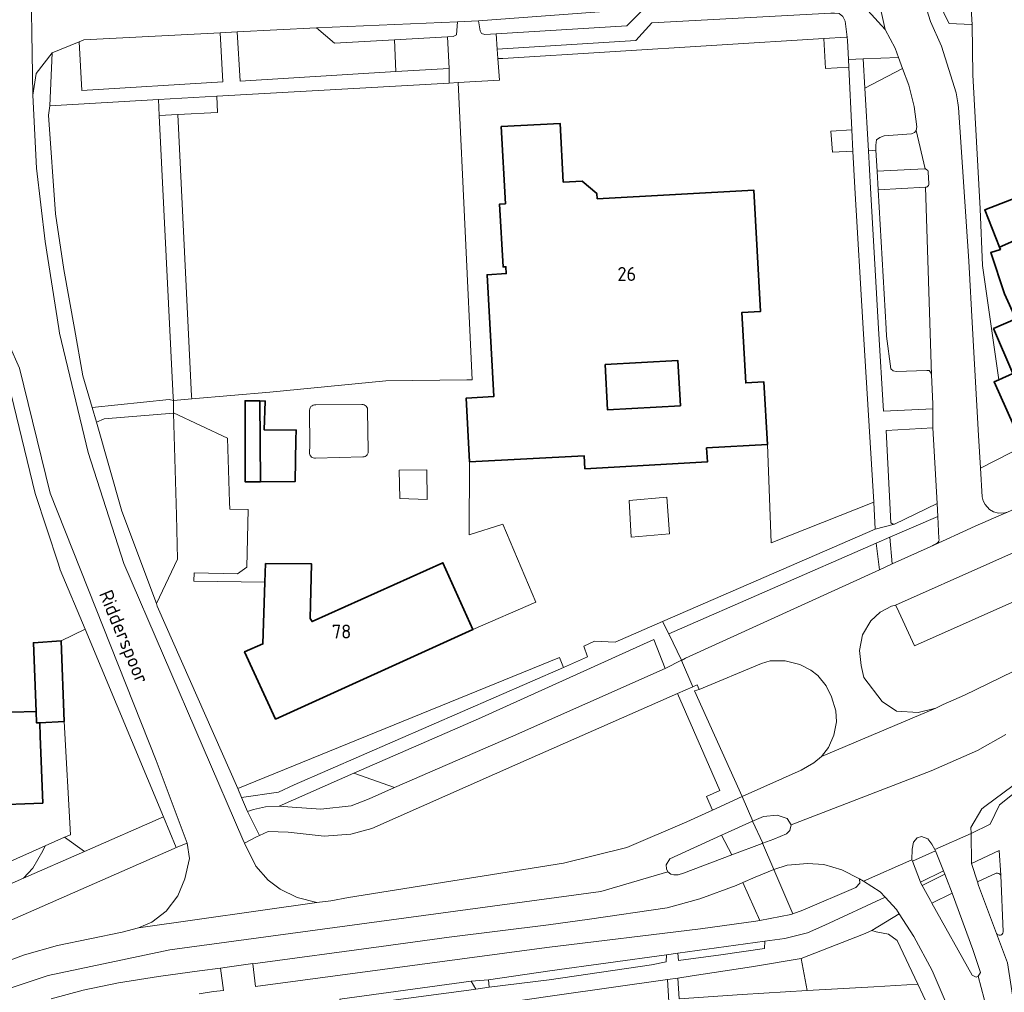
# Model space of a CAD drawing. Header units: metres. Extents: x 245598 to 248629, y 478632 to 481821.
# Tile 75 of 122: x 247397 to 247523, y 479915 to 480040. Entities that reach past the tile are written whole.
import ezdxf
from ezdxf.enums import TextEntityAlignment as Align

# ---------------------------------------------------------------- set-up
doc = ezdxf.new("R2010")
doc.units = ezdxf.units.M
for name, color, linetype, lineweight in [('B-XX-GR-GROENVOORZIENING-GV', 80, 'Continuous', 18), ('B-XX-IE-TERREINAFSCHEIDING_KUNSTMATIG_HEKWERK-G', 20, 'IE-TERREINAFSCHEIDING-KUNSTMATIG', 18), ('B-XX-OG-BEBOUWING-GV', 7, 'Continuous', 35), ('B-XX-OG-BEBOUWING-T18', 10, 'Continuous', 18), ('B-XX-OG-TERREIN_ERF-GV', 7, 'Continuous', 18), ('B-XX-OG-TERREIN_ONBEGROEID-GV', 7, 'Continuous', 18), ('B-XX-OG-TOPOGRAFIE-T18', 10, 'Continuous', 18), ('B-XX-VH-VERHARDING_GESLOTEN-GV', 252, 'Continuous', 18), ('B-XX-VH-VERHARDING_OPEN-GV', 252, 'Continuous', 18)]:
    doc.layers.add(name, color=color, linetype=linetype, lineweight=lineweight)
doc.styles.add('NLCS-ISO-M-T18', font='NLCS-ISO.ttf', dxfattribs={"height": 1.8})
doc.linetypes.add('IE-TERREINAFSCHEIDING-KUNSTMATIG', pattern='A,4,[82,NLCS.SHX,S=0.75,R=90,X=0,Y=0],4,-2', length=10)

msp = doc.modelspace()

# ---------------------------------------------------------------- linework, layer by layer
at = {"layer": 'B-XX-GR-GROENVOORZIENING-GV'}
for points in [[(247518.44, 480050.66), (247515.3, 480046.79), (247515.15, 480044.66), (247515.19, 480042.35), (247515.54, 480040.59), (247516.23, 480039.28), (247519.105, 480039.154), (247519.2, 480039.15), (247518.464, 480050.661)], [(247503.08, 480037.53), (247502.85, 480039.58), (247502.55, 480040.18), (247502.06, 480040.54), (247501.48, 480040.6), (247500.99, 480040.59), (247477.96, 480039.35), (247475.88, 480037.09), (247458.05, 480035.96), (247458.14, 480034.75), (247458.75, 480034.78), (247500.097, 480037.332), (247502.98, 480037.51)], [(247444.82, 480037.176), (247437.08, 480036.75), (247434.76, 480038.7), (247424.55, 480038.19), (247424.95, 480031.85), (247444.978, 480033.071)], [(247422.39, 480038.08), (247404.83, 480037.18), (247404.199, 480036.919), (247404.56, 480030.65), (247422.7, 480031.74)], [(247503.255, 480034.625), (247503.13, 480037.1), (247503.08, 480037.53), (247502.98, 480037.51), (247500.097, 480037.332), (247500.295, 480033.462), (247503.305, 480033.637)], [(247510.24, 480033.459), (247509.7, 480034.91), (247505.175, 480034.701), (247505.373, 480030.931)], [(247505.827, 480022.881), (247506.8, 480022.975), (247506.787, 480023.625), (247506.887, 480024.288), (247507.325, 480024.588), (247507.875, 480024.813), (247511.4, 480025.063), (247511.762, 480025.237), (247511.975, 480025.487), (247512.088, 480025.987), (247511.738, 480028.6), (247511.04, 480031.31), (247510.24, 480033.459), (247505.373, 480030.931)], [(247453.031, 480031.66), (247451.875, 480031.595), (247421.927, 480029.903), (247422.018, 480027.807), (247416.912, 480027.534), (247418.694, 479991.309), (247418.712, 479990.94), (247428.763, 479991.829), (247443.69, 479993.26), (247454.15, 479993.39), (247454.837, 479993.395)], [(247421.927, 480029.903), (247414.424, 480029.479), (247414.525, 480027.445), (247416.912, 480027.534), (247422.018, 480027.807)], [(247416.332, 479991.129), (247416.331, 479991.139), (247414.525, 480027.445), (247414.424, 480029.479), (247400.45, 480028.69), (247400.25, 480027.45), (247401.15, 480014.75), (247402.222, 480007.622), (247403.598, 480000), (247404.7, 479993.9), (247405.889, 479989.856), (247415.8, 479990.889), (247416.378, 479990.733)], [(247416.912, 480027.534), (247414.525, 480027.445), (247416.331, 479991.139), (247416.332, 479991.129), (247416.378, 479990.733), (247418.712, 479990.94), (247418.694, 479991.309)], [(247503.85, 480022.832), (247503.711, 480025.594), (247501.011, 480025.429), (247501.216, 480022.696)], [(247506.955, 480020.276), (247506.8, 480022.975), (247505.827, 480022.881), (247506.099, 480018.063), (247507.155, 480000), (247507.775, 479989.375), (247514.137, 479989.675), (247514.137, 479990.325), (247513.975, 479994.038), (247513.813, 479994.375), (247513.662, 479994.6), (247513.363, 479994.612), (247509.4, 479994.487), (247509.012, 479994.575), (247508.725, 479994.8), (247508.175, 479999.025), (247508.119, 480000), (247507.094, 480017.849)], [(247506.955, 480020.276), (247507.094, 480017.849), (247513.187, 480018.192), (247513.199, 480018.194), (247513.315, 480018.218), (247513.397, 480018.258), (247513.486, 480018.331), (247513.551, 480018.421), (247513.599, 480018.552), (247513.605, 480018.674), (247513.542, 480020.134), (247513.528, 480020.217), (247513.473, 480020.343), (247513.377, 480020.453), (247513.205, 480020.544), (247513.14, 480020.552), (247513.056, 480020.562)], [(247414.156, 479964.6), (247416.856, 479970.322), (247416.733, 479975.978), (247416.379, 479989.111), (247407.422, 479988.378), (247406.426, 479987.954), (247409.689, 479976.478)], [(247454.912, 479961.242), (247429.507, 479949.733), (247425.512, 479958.39), (247427.876, 479959.416), (247428.136, 479967.35), (247418.993, 479967.489), (247419.012, 479968.539), (247424.607, 479968.436), (247425.815, 479969.277), (247425.957, 479976.698), (247423.623, 479976.741), (247423.589, 479977.673), (247423.302, 479985.907), (247416.378, 479989.156), (247416.379, 479989.111), (247416.733, 479975.978), (247416.856, 479970.322), (247414.156, 479964.6), (247414.278, 479964.278), (247424.624, 479940.788), (247466.054, 479957.659), (247466.589, 479956.378), (247469.675, 479957.725), (247469.213, 479959.112), (247470.575, 479959.775), (247473.213, 479959.625), (247479.316, 479962.272), (247506.725, 479974.162), (247506.515, 479977.657), (247493.327, 479972.415), (247492.838, 479985.061), (247485.005, 479984.627), (247485.104, 479982.824), (247469.323, 479981.951), (247469.229, 479983.636), (247454.492, 479982.837), (247454.426, 479973.45), (247458.753, 479974.84), (247462.999, 479964.764)], [(247509.175, 479974.838), (247514.668, 479977.501), (247514.125, 479987.213), (247508.1, 479986.887), (247508.713, 479974.987), (247508.925, 479974.875)], [(247449.004, 479978.017), (247448.993, 479981.811), (247445.438, 479981.783), (247445.483, 479978.109)], [(247475.302, 479973.158), (247475.036, 479977.882), (247479.88, 479978.279), (247480.222, 479973.567)], [(247509.325, 479964.375), (247508.813, 479964.275), (247507.363, 479963.475), (247506.137, 479962.388), (247505.088, 479960.563), (247504.7, 479958.575), (247504.912, 479956.638), (247505.238, 479955.088), (247507.625, 479952), (247509.438, 479950.763), (247512.225, 479950.6), (247514.5, 479951.125), (247515.463, 479951.612), (247518.225, 479952.813), (247530.825, 479958.925), (247535.525, 479961.775), (247538.737, 479964.075), (247539.862, 479964.838), (247553.125, 479974.938), (247551.595, 479976.882), (247511.775, 479959.162), (247509.512, 479964.088)], [(247514.762, 479975.819), (247508.584, 479973.127), (247508.914, 479969.7), (247513.772, 479971.913), (247514.723, 479972.417), (247514.805, 479972.49), (247514.898, 479972.639), (247514.934, 479972.786), (247514.922, 479972.955)], [(247507.246, 479968.94), (247506.813, 479972.355), (247480.125, 479960.725), (247481.757, 479957.313), (247481.775, 479957.275), (247482.275, 479957.575), (247482.275, 479957.563)], [(247402.322, 479934.522), (247404.911, 479932.7), (247415.067, 479937.156), (247404.971, 479961.309), (247401.878, 479959.811), (247402.278, 479949.4), (247403.089, 479934.833)], [(247439.597, 479942.75), (247444.835, 479940.911), (247459.733, 479947.422), (247479.675, 479956.263), (247478.213, 479959.963), (247455.622, 479949.778)], [(247466.589, 479956.378), (247466.054, 479957.659), (247424.624, 479940.788), (247425.133, 479939.633), (247429.889, 479940.322), (247431.878, 479941.278)], [(247484.037, 479953.537), (247484.025, 479953.537), (247483.425, 479953.375), (247489.564, 479939.785), (247497.175, 479943.175), (247498.8, 479944.088), (247499.8, 479944.925), (247500.688, 479946.075), (247501.375, 479947.675), (247501.725, 479949.375), (247501.625, 479950.775), (247501.1, 479952.575), (247500.375, 479954.025), (247499.338, 479955.325), (247498.412, 479956.037), (247496.988, 479956.775), (247495.125, 479957.225), (247493.175, 479957.225), (247492.075, 479956.9)], [(247466.588, 479931.175), (247474.713, 479933.188), (247482.475, 479936.513), (247485.775, 479937.987), (247484.975, 479939.775), (247486.713, 479940.525), (247481.262, 479953.025), (247460.712, 479943.975), (247441.878, 479935.667), (247439.178, 479934.911), (247435.778, 479934.678), (247431.111, 479935.167), (247428.556, 479935.278), (247427.426, 479934.759), (247427.033, 479934.578), (247425.522, 479933.756), (247426.978, 479930.8), (247428.556, 479929.011), (247430.089, 479927.822), (247432.278, 479926.767), (247434.811, 479926.133), (247436.611, 479926.356), (247438.911, 479926.778)], [(247444.835, 479940.911), (247439.597, 479942.75), (247429.956, 479938.522), (247429.967, 479938.522), (247431.656, 479938.411), (247435.333, 479938.122), (247439.222, 479938.567), (247441.556, 479939.478)], [(247226.733, 479849.622), (247227.722, 479846.978), (247229.022, 479845.878), (247229.278, 479845.389), (247278.467, 479867.156), (247323.178, 479887.011), (247369.456, 479907.733), (247383.522, 479914.022), (247390.522, 479916.956), (247397.178, 479919.378), (247401.411, 479920.567), (247409.756, 479922.311), (247411.856, 479922.856), (247413.578, 479923.6), (247415.4, 479925.022), (247416.922, 479926.967), (247417.822, 479929.189), (247418.411, 479931.767), (247418.1, 479933.756), (247416.711, 479933.189), (247416.467, 479933.089), (247339.6, 479899.356), (247292.111, 479878.556), (247249.511, 479859.689)], [(247397.067, 479929.267), (247398.256, 479930.533), (247399.533, 479932.756), (247399.833, 479933.422), (247383.953, 479926.33), (247384.978, 479923.967)], [(247493.637, 479930.362), (247496.113, 479924.662), (247497.375, 479925.125), (247504.225, 479928.037), (247504.725, 479928.612), (247504.7, 479929.162), (247502.4, 479930.325), (247500.075, 479931.025), (247498.012, 479931.138), (247495.945, 479930.971), (247495.375, 479930.925)], [(247491.875, 479923.825), (247489.674, 479928.703), (247488.8, 479928.313), (247484.113, 479926.575), (247479.925, 479925.438), (247469.938, 479923.975), (247464.625, 479923.237), (247451.833, 479921.667), (247443.111, 479920.456), (247426.589, 479918.233), (247426.922, 479915.322), (247464.438, 479920.338), (247484.213, 479922.713), (247491.338, 479923.725)], [(247506.262, 479922.5), (247505.213, 479922.025), (247497.175, 479918.9), (247497.962, 479914.783), (247506.512, 479915.275), (247512.179, 479915.619), (247509.525, 479921.237), (247508.425, 479922.037), (247506.813, 479922.325)], [(247492.5, 479921.123), (247481.313, 479919.589), (247481.363, 479918.662), (247486.825, 479919.375), (247492.475, 479920.213)], [(247456.933, 479916.156), (247457.022, 479915.233), (247464.725, 479916.175), (247477.9, 479918.088), (247479.787, 479918.487), (247479.825, 479919.385), (247464.813, 479917.325)], [(247497.175, 479918.9), (247490.775, 479917.825), (247483.162, 479916.675), (247481.313, 479916.4), (247481.488, 479913.737), (247489.563, 479914.3), (247497.962, 479914.783)], [(247437.778, 479913.667), (247438.189, 479912.689), (247455.033, 479914.922), (247455.282, 479914.961), (247454.7, 479915.978), (247454.689, 479916)], [(247456.934, 479910.98), (247467.7, 479912.675), (247480.137, 479913.338), (247479.975, 479916.225), (247465.762, 479914.2), (247456.822, 479912.911)]]:
    msp.add_lwpolyline(points, close=True, dxfattribs=at)
for points in [[(247524.488, 479941.175), (247520.841, 479938.471), (247520.425, 479938.162), (247519.037, 479935.763), (247519.063, 479934.987), (247521.5, 479936.225), (247522.725, 479938.7), (247525.262, 479940.7)], [(247419.656, 479914.356), (247421.5, 479914.667), (247422.8, 479914.789), (247422.422, 479917.687), (247419.689, 479917.322), (247414.411, 479916.578), (247409.3, 479915.767), (247404.711, 479914.822), (247400.6, 479913.711)]]:
    msp.add_lwpolyline(points, dxfattribs=at)
at = {"layer": 'B-XX-IE-TERREINAFSCHEIDING_KUNSTMATIG_HEKWERK-G'}
for points in [[(247503.255, 480034.625), (247503.13, 480037.1), (247503.08, 480037.53)], [(247503.305, 480033.637), (247503.255, 480034.625)], [(247503.711, 480025.594), (247503.305, 480033.637)], [(247454.837, 479993.395), (247453.031, 480031.66)], [(247503.85, 480022.832), (247503.711, 480025.594)], [(247504.088, 480018.112), (247503.85, 480022.832)], [(247505.175, 480000), (247504.088, 480018.112)], [(247506.515, 479977.657), (247505.175, 480000)], [(247443.69, 479993.26), (247428.763, 479991.829), (247418.712, 479990.94)], [(247443.69, 479993.26), (247454.15, 479993.39)], [(247454.837, 479993.395), (247454.15, 479993.39)], [(247418.712, 479990.94), (247416.378, 479990.733)], [(247506.725, 479974.162), (247506.515, 479977.657)], [(247479.316, 479962.272), (247506.725, 479974.162)], [(247414.156, 479964.6), (247414.278, 479964.278), (247424.624, 479940.788)], [(247469.675, 479957.725), (247469.213, 479959.112), (247470.575, 479959.775), (247473.213, 479959.625), (247479.316, 479962.272)], [(247466.589, 479956.378), (247469.675, 479957.725)], [(247425.133, 479939.633), (247429.889, 479940.322), (247431.878, 479941.278), (247466.589, 479956.378)], [(247424.624, 479940.788), (247425.133, 479939.633)]]:
    msp.add_lwpolyline(points, dxfattribs=at)
at = {"layer": 'B-XX-OG-BEBOUWING-GV'}
for points in [[(247524.806, 480001.233), (247521.959, 479999.988), (247524.422, 479994.211), (247522.609, 479993.389), (247522.019, 479993.122), (247525.272, 479985.855), (247525.815, 479986.132), (247526.241, 479985.096), (247538.325, 479990.583), (247538.05, 479991.091), (247544.419, 479993.814), (247544.605, 479993.393), (247544.818, 479993.49), (247553.093, 479997.235), (247552.962, 479997.522), (247544.304, 480016.572), (247545.609, 480017.127), (247544.36, 480020.095), (247548.29, 480021.833), (247545.295, 480028.533), (247539.178, 480024.937), (247542.293, 480018.07), (247535.786, 480015.192), (247538.804, 480007.353)], [(247470.896, 480016.688), (247470.864, 480017.398), (247468.97, 480018.963), (247466.55, 480018.847), (247466.131, 480026.41), (247458.553, 480025.991), (247459.102, 480016.066), (247458.343, 480016.024), (247458.791, 480007.926), (247459.16, 480007.946), (247459.209, 480007.067), (247456.743, 480006.934), (247457.592, 479991.237), (247454.047, 479991.045), (247454.492, 479982.837), (247469.229, 479983.636), (247469.323, 479981.951), (247485.104, 479982.824), (247485.005, 479984.627), (247492.838, 479985.061), (247492.391, 479993.137), (247490.05, 479993.007), (247489.548, 480002.081), (247491.947, 480002.214), (247491.085, 480017.805)], [(247535.366, 480016.088), (247533.775, 480019.486), (247525.861, 480016.438), (247525.588, 480017.125), (247520.825, 480015.262), (247522.733, 480010.46)], [(247535.786, 480015.192), (247535.366, 480016.088), (247522.733, 480010.46), (247522.837, 480010.198), (247521.595, 480009.786), (247523.342, 480004.491), (247524.806, 480001.233), (247538.804, 480007.353)], [(247471.922, 479995.37), (247481.306, 479995.881), (247481.624, 479990.055), (247472.24, 479989.543)], [(247427.581, 479980.287), (247427.486, 479990.679), (247425.567, 479990.711), (247425.578, 479980.278)], [(247432.133, 479985.722), (247432.168, 479986.937), (247428.039, 479986.953), (247428.167, 479990.667), (247427.486, 479990.679), (247427.581, 479980.287), (247432.022, 479980.3)], [(247428.136, 479967.35), (247427.876, 479959.416), (247425.512, 479958.39), (247429.507, 479949.733), (247454.912, 479961.242), (247451.043, 479969.85), (247434.196, 479962.287), (247433.968, 479962.685), (247434.141, 479969.711), (247428.215, 479969.745)], [(247402.278, 479949.4), (247401.878, 479959.811), (247398.333, 479959.556), (247398.675, 479950.723), (247398.733, 479949.233), (247399.143, 479949.252)], [(247392.402, 479947.295), (247392.252, 479947.289), (247392.57, 479938.671), (247399.517, 479938.926), (247399.2, 479947.545), (247399.143, 479949.252), (247398.733, 479949.233), (247398.675, 479950.723), (247392.349, 479950.515)]]:
    msp.add_lwpolyline(points, close=True, dxfattribs=at)
at = {"layer": 'B-XX-OG-TERREIN_ERF-GV'}
for points in [[(247525.28, 480050.94), (247518.464, 480050.661), (247519.2, 480039.15), (247519.29, 480032.64), (247520.225, 480015.425), (247520.525, 480008.137), (247521.675, 480000), (247522.609, 479993.389), (247524.422, 479994.211), (247521.959, 479999.988), (247524.806, 480001.233)], [(247523.342, 480004.491), (247521.595, 480009.786), (247522.837, 480010.198), (247522.733, 480010.46), (247520.825, 480015.262), (247525.588, 480017.125)], [(247392.349, 479950.515), (247398.675, 479950.723), (247398.333, 479959.556), (247401.878, 479959.811), (247404.971, 479961.309), (247401.789, 479968.922), (247401.54, 479969.682), (247398.556, 479978.778), (247393.711, 479998.578)], [(247383.953, 479926.33), (247399.833, 479933.422), (247402.322, 479934.522), (247403.089, 479934.833), (247402.278, 479949.4), (247399.143, 479949.252), (247399.2, 479947.545), (247399.517, 479938.926), (247392.57, 479938.671)], [(247513.475, 479912.875), (247512.179, 479915.619), (247506.512, 479915.275), (247497.962, 479914.783), (247489.563, 479914.3)]]:
    msp.add_lwpolyline(points, dxfattribs=at)
msp.add_lwpolyline([(247471.922, 479995.37), (247472.24, 479989.543), (247481.624, 479990.055), (247481.306, 479995.881)], close=True, dxfattribs=at)
at = {"layer": 'B-XX-OG-TERREIN_ONBEGROEID-GV'}
for points in [[(247440.615, 479990.224), (247434.678, 479990.172)], [(247433.881, 479989.319), (247433.894, 479985.066), (247433.88, 479983.926)], [(247441.415, 479984.289), (247441.349, 479989.426)], [(247434.631, 479983.316), (247440.754, 479983.471)]]:
    msp.add_lwpolyline(points, dxfattribs=at)
for points in [[(247441.349, 479989.426, 0.4715028), (247440.615, 479990.224)], [(247434.678, 479990.172, 0.504457), (247433.881, 479989.319)], [(247433.88, 479983.926, 0.4177805), (247434.631, 479983.316)], [(247440.754, 479983.471, 0.4658454), (247441.415, 479984.289)]]:
    msp.add_lwpolyline(points, format="xyb", dxfattribs=at)
at = {"layer": 'B-XX-VH-VERHARDING_GESLOTEN-GV'}
for points in [[(247523.74, 479976.353), (247522.938, 479976.012), (247519.588, 479974.563), (247513.772, 479971.913), (247508.914, 479969.7), (247507.246, 479968.94), (247482.275, 479957.563), (247482.275, 479957.575), (247481.775, 479957.275), (247483.209, 479953.886), (247483.775, 479954.136), (247484.037, 479953.537), (247492.075, 479956.9), (247493.175, 479957.225), (247495.125, 479957.225), (247496.988, 479956.775), (247498.412, 479956.037), (247499.338, 479955.325), (247500.375, 479954.025), (247501.1, 479952.575), (247501.625, 479950.775), (247501.725, 479949.375), (247501.375, 479947.675), (247500.688, 479946.075), (247499.8, 479944.925), (247514.5, 479951.125), (247512.225, 479950.6), (247509.438, 479950.763), (247507.625, 479952), (247505.238, 479955.088), (247504.912, 479956.638), (247504.7, 479958.575), (247505.088, 479960.563), (247506.137, 479962.388), (247507.363, 479963.475), (247508.813, 479964.275), (247509.325, 479964.375), (247557.912, 479986.012)], [(247530.825, 479958.925), (247518.225, 479952.813), (247515.463, 479951.612), (247514.5, 479951.125), (247499.8, 479944.925), (247498.8, 479944.088), (247497.175, 479943.175), (247489.564, 479939.785)], [(247489.564, 479939.785), (247490.945, 479936.59), (247491.137, 479936.675), (247492.325, 479937.175), (247494.088, 479937.375), (247495.387, 479936.925), (247495.875, 479936.1), (247513.897, 479943.071), (247519.87, 479945.672), (247523.518, 479947.727)], [(247523.518, 479947.727), (247519.87, 479945.672), (247513.897, 479943.071), (247495.875, 479936.1), (247495.738, 479935.388), (247495.275, 479934.975), (247493.662, 479934.287), (247492.221, 479933.756), (247492.177, 479933.74), (247493.637, 479930.362), (247495.375, 479930.925), (247495.945, 479930.971), (247498.012, 479931.138), (247500.075, 479931.025), (247502.4, 479930.325), (247504.7, 479929.162), (247505.198, 479928.849), (247511.425, 479931.625), (247511.488, 479933), (247511.625, 479933.888), (247512.1, 479934.438), (247512.688, 479934.625), (247513.475, 479934.325), (247514, 479933.638), (247514.4, 479932.938), (247519.063, 479934.987), (247519.037, 479935.763), (247520.425, 479938.162), (247520.841, 479938.471), (247524.488, 479941.175)], [(247388.811, 479912.963), (247397.396, 479915.786), (247400.218, 479916.727), (247415.896, 479920.014), (247471.404, 479927.541), (247480.025, 479930.075), (247479.825, 479930.475), (247479.8, 479930.975), (247480.275, 479931.725), (247486.917, 479934.792), (247487.287, 479934.963), (247490.907, 479936.573), (247490.945, 479936.59), (247489.564, 479939.785), (247485.775, 479937.987), (247482.475, 479936.513), (247474.713, 479933.188), (247466.588, 479931.175), (247438.911, 479926.778), (247436.611, 479926.356), (247434.811, 479926.133), (247411.856, 479922.856), (247409.756, 479922.311), (247401.411, 479920.567), (247397.178, 479919.378), (247390.522, 479916.956)], [(247525.262, 479940.7), (247522.725, 479938.7), (247521.5, 479936.225), (247519.063, 479934.987), (247519.125, 479931.125), (247522.683, 479932.794), (247522.89, 479929.658), (247523.188, 479922.325)], [(247400.6, 479913.711), (247404.711, 479914.822), (247409.3, 479915.767), (247414.411, 479916.578), (247419.689, 479917.322), (247422.422, 479917.687), (247423.267, 479917.8), (247426.589, 479918.256), (247426.589, 479918.233), (247443.111, 479920.456), (247451.833, 479921.667), (247464.625, 479923.237), (247469.938, 479923.975), (247479.925, 479925.438), (247484.113, 479926.575), (247488.8, 479928.313), (247489.674, 479928.703), (247491.238, 479929.4), (247493.637, 479930.362), (247492.177, 479933.74), (247492.137, 479933.725), (247488.237, 479932.245), (247482.025, 479929.888), (247481.325, 479929.675), (247480.787, 479929.675), (247480.387, 479929.787), (247480.025, 479930.075), (247471.404, 479927.541), (247415.896, 479920.014), (247400.218, 479916.727), (247397.396, 479915.786), (247388.811, 479912.963)], [(247520.742, 479913.734), (247519.975, 479916.625), (247519.688, 479916.525), (247519.188, 479916.763), (247514.018, 479926.052), (247513.838, 479926.375), (247512.753, 479928.297), (247512.575, 479928.612), (247512.521, 479928.754), (247511.503, 479931.421), (247511.425, 479931.625), (247505.198, 479928.849), (247507.363, 479927.487), (247508, 479926.787), (247509.438, 479925.2), (247509.785, 479924.673), (247511.7, 479921.763), (247514.037, 479917.362), (247516.363, 479911.963)], [(247437.778, 479913.667), (247454.689, 479916), (247454.7, 479915.978), (247456.933, 479916.167), (247456.933, 479916.156), (247464.813, 479917.325), (247479.825, 479919.385), (247481.313, 479919.589), (247492.5, 479921.123), (247495.063, 479921.475), (247497.975, 479922.237), (247500.225, 479923.225), (247508, 479926.787), (247507.363, 479927.487), (247505.198, 479928.849), (247504.7, 479929.162), (247504.725, 479928.612), (247504.225, 479928.037), (247497.375, 479925.125), (247496.113, 479924.662), (247495.825, 479924.563), (247491.875, 479923.825), (247491.338, 479923.725), (247484.213, 479922.713), (247464.438, 479920.338), (247426.922, 479915.322), (247426.589, 479918.233), (247426.589, 479918.256), (247423.267, 479917.8), (247422.422, 479917.687), (247422.8, 479914.789), (247421.5, 479914.667), (247419.656, 479914.356)], [(247522.33, 479922.117), (247523.725, 479918.375)]]:
    msp.add_lwpolyline(points, dxfattribs=at)
for points in [[(247425.878, 479937.833), (247427.426, 479934.759), (247428.556, 479935.278), (247431.111, 479935.167), (247435.778, 479934.678), (247439.178, 479934.911), (247441.878, 479935.667), (247460.712, 479943.975), (247481.262, 479953.025), (247483.209, 479953.886), (247481.775, 479957.275), (247481.757, 479957.313), (247479.675, 479956.263), (247459.733, 479947.422), (247444.835, 479940.911), (247441.556, 479939.478), (247439.222, 479938.567), (247435.333, 479938.122), (247431.656, 479938.411), (247429.967, 479938.522), (247428.189, 479938.422), (247426.667, 479938.1)], [(247492.221, 479933.756), (247490.907, 479936.573), (247487.287, 479934.963), (247486.917, 479934.792), (247488.237, 479932.245), (247492.137, 479933.725), (247492.177, 479933.74)], [(247525.938, 479894.237), (247525.813, 479896.263), (247524.775, 479911.725), (247523.725, 479918.375), (247522.33, 479922.117), (247520.025, 479928.3), (247519.868, 479928.793), (247519.125, 479931.125), (247519.063, 479934.987), (247514.4, 479932.938), (247514.468, 479932.771), (247515.508, 479930.194), (247515.689, 479929.748), (247515.9, 479929.225), (247516.602, 479927.337), (247519.3, 479920.075), (247520.262, 479917.125), (247520.137, 479916.875), (247519.975, 479916.625), (247520.742, 479913.734), (247521.345, 479910.495), (247522.855, 479894.024)], [(247512.521, 479928.754), (247515.508, 479930.194), (247514.468, 479932.771), (247511.503, 479931.421)], [(247514.018, 479926.052), (247519.188, 479916.763), (247519.688, 479916.525), (247519.975, 479916.625), (247520.137, 479916.875), (247520.262, 479917.125), (247519.3, 479920.075), (247516.602, 479927.337)]]:
    msp.add_lwpolyline(points, close=True, dxfattribs=at)
msp.add_lwpolyline([(247523.188, 479922.325, -0.6999837), (247522.33, 479922.117)], format="xyb", dxfattribs=at)
at = {"layer": 'B-XX-VH-VERHARDING_OPEN-GV'}
for points in [[(247396.533, 479994.9), (247400.5, 479978.822), (247414.122, 479944.4), (247418.1, 479933.756), (247418.411, 479931.767), (247417.822, 479929.189), (247416.922, 479926.967), (247415.4, 479925.022), (247413.578, 479923.6), (247411.856, 479922.856), (247434.811, 479926.133), (247432.278, 479926.767), (247430.089, 479927.822), (247428.556, 479929.011), (247426.978, 479930.8), (247425.522, 479933.756), (247425.3, 479934.211), (247409.978, 479969.767), (247405.367, 479984.056), (247401.667, 479999.422), (247401.577, 480000), (247399.822, 480011.211), (247398.7, 480020.63), (247398.24, 480030.03), (247397.96, 480048.79)], [(247397.96, 480048.79), (247398.24, 480030.03), (247398.66, 480032.84), (247400.74, 480035.49), (247404.199, 480036.919), (247404.83, 480037.18), (247422.39, 480038.08), (247424.55, 480038.19), (247434.76, 480038.7), (247452.941, 480039.489), (247455.613, 480039.606), (247476.95, 480041.19)], [(247505.74, 480040.93), (247508.01, 480038.49), (247507.322, 480041.585)], [(247507.322, 480041.585), (247508.01, 480038.49), (247509.26, 480036.08), (247509.7, 480034.91), (247510.24, 480033.459), (247511.04, 480031.31), (247511.738, 480028.6), (247512.088, 480025.987), (247511.975, 480025.487), (247513.14, 480020.552), (247513.205, 480020.544), (247513.377, 480020.453), (247513.473, 480020.343), (247513.528, 480020.217), (247513.542, 480020.134), (247513.605, 480018.674), (247513.599, 480018.552), (247513.551, 480018.421), (247513.486, 480018.331), (247513.397, 480018.258), (247513.315, 480018.218), (247513.199, 480018.194), (247513.975, 479994.038), (247514.137, 479990.325), (247514.137, 479989.675), (247514.125, 479987.213), (247514.668, 479977.501), (247514.762, 479975.819), (247514.922, 479972.955), (247514.934, 479972.786), (247514.898, 479972.639), (247514.805, 479972.49), (247514.723, 479972.417), (247513.772, 479971.913), (247519.588, 479974.563), (247522.938, 479976.012), (247523.74, 479976.353)], [(247513.35, 480041.04), (247513.85, 480039.54), (247515.25, 480036.35), (247517.14, 480030.35), (247517.34, 480029.05), (247517.425, 480028.463), (247518.775, 480008.675), (247519.253, 480000), (247520.012, 479986.225), (247520.262, 479982.036), (247526.241, 479985.096)], [(247523.417, 479976.268), (247522.585, 479976.243), (247521.95, 479976.42), (247521.433, 479976.723), (247520.851, 479977.351), (247520.61, 479977.836), (247520.484, 479978.33), (247520.262, 479982.036), (247520.012, 479986.225), (247519.253, 480000), (247518.775, 480008.675), (247517.425, 480028.463), (247517.34, 480029.05), (247517.14, 480030.35), (247515.25, 480036.35), (247513.85, 480039.54), (247513.35, 480041.04)], [(247525.272, 479985.855), (247522.019, 479993.122), (247522.609, 479993.389), (247521.675, 480000), (247520.525, 480008.137), (247520.225, 480015.425), (247519.29, 480032.64), (247519.2, 480039.15), (247519.105, 480039.154), (247516.23, 480039.28), (247515.54, 480040.59)], [(247434.678, 479990.172), (247440.615, 479990.224)], [(247433.88, 479983.926), (247433.894, 479985.066), (247433.881, 479989.319)], [(247441.349, 479989.426), (247441.415, 479984.289)], [(247440.754, 479983.471), (247434.631, 479983.316)], [(247339.6, 479899.356), (247416.467, 479933.089), (247416.711, 479933.189), (247415.067, 479937.156), (247404.911, 479932.7), (247397.067, 479929.267), (247384.978, 479923.967), (247383.903, 479923.495), (247374.378, 479919.311), (247367.122, 479916.133), (247357.333, 479911.856)], [(247522.89, 479929.658), (247522.683, 479932.794), (247519.125, 479931.125), (247519.868, 479928.793)], [(247522.272, 479929.882), (247519.868, 479928.793), (247520.025, 479928.3), (247522.33, 479922.117)], [(247519.868, 479928.793), (247522.272, 479929.882)], [(247523.188, 479922.325), (247522.89, 479929.658)], [(247465.762, 479914.2), (247479.975, 479916.225), (247481.313, 479916.4), (247483.162, 479916.675), (247490.775, 479917.825), (247497.175, 479918.9), (247505.213, 479922.025), (247506.262, 479922.5), (247509.785, 479924.673), (247509.438, 479925.2), (247508, 479926.787), (247500.225, 479923.225), (247497.975, 479922.237), (247495.063, 479921.475), (247492.5, 479921.123), (247492.475, 479920.213), (247486.825, 479919.375), (247481.363, 479918.662), (247481.313, 479919.589), (247479.825, 479919.385), (247479.787, 479918.487), (247477.9, 479918.088), (247464.725, 479916.175), (247457.022, 479915.233), (247455.282, 479914.961), (247455.033, 479914.922), (247438.189, 479912.689)], [(247481.488, 479913.737), (247481.313, 479916.4), (247479.975, 479916.225), (247480.137, 479913.338)]]:
    msp.add_lwpolyline(points, dxfattribs=at)
for points in [[(247457.911, 480037.937), (247458.05, 480035.96), (247475.88, 480037.09), (247477.96, 480039.35), (247500.99, 480040.59), (247501.48, 480040.6), (247502.06, 480040.54), (247502.55, 480040.18), (247502.85, 480039.58), (247503.08, 480037.53), (247503.13, 480037.1), (247503.255, 480034.625), (247505.175, 480034.701), (247509.7, 480034.91), (247509.26, 480036.08), (247508.01, 480038.49), (247505.74, 480040.93), (247503.15, 480042.13), (247499.99, 480042.55), (247476.95, 480041.19), (247474.75, 480038.95)], [(247455.613, 480039.606), (247455.85, 480038.34), (247456.01, 480037.96), (247456.46, 480037.85), (247457.911, 480037.937), (247474.75, 480038.95), (247476.95, 480041.19)], [(247434.76, 480038.7), (247437.08, 480036.75), (247444.82, 480037.176), (247451.63, 480037.55), (247452.38, 480037.59), (247452.81, 480037.83), (247452.86, 480038.38), (247452.941, 480039.489)], [(247455.613, 480039.606), (247452.941, 480039.489), (247452.86, 480038.38), (247452.81, 480037.83), (247452.38, 480037.59), (247451.63, 480037.55), (247451.85, 480033.49), (247451.875, 480031.595), (247453.031, 480031.66), (247458.34, 480031.96), (247458.14, 480034.75), (247458.05, 480035.96), (247457.911, 480037.937), (247456.46, 480037.85), (247456.01, 480037.96), (247455.85, 480038.34)], [(247451.875, 480031.595), (247451.85, 480033.49), (247444.978, 480033.071), (247424.95, 480031.85), (247424.55, 480038.19), (247422.39, 480038.08), (247422.7, 480031.74), (247404.56, 480030.65), (247404.199, 480036.919), (247400.74, 480035.49), (247400.45, 480028.69), (247414.424, 480029.479), (247421.927, 480029.903)], [(247458.14, 480034.75), (247458.34, 480031.96), (247453.031, 480031.66), (247454.837, 479993.395), (247454.15, 479993.39), (247443.69, 479993.26), (247428.763, 479991.829), (247418.712, 479990.94), (247416.378, 479990.733), (247416.378, 479989.156), (247423.302, 479985.907), (247423.589, 479977.673), (247423.623, 479976.741), (247425.957, 479976.698), (247425.815, 479969.277), (247424.607, 479968.436), (247419.012, 479968.539), (247418.993, 479967.489), (247428.136, 479967.35), (247428.215, 479969.745), (247434.141, 479969.711), (247433.968, 479962.685), (247434.196, 479962.287), (247451.043, 479969.85), (247454.912, 479961.242), (247462.999, 479964.764), (247458.753, 479974.84), (247454.426, 479973.45), (247454.492, 479982.837), (247454.047, 479991.045), (247457.592, 479991.237), (247456.743, 480006.934), (247459.209, 480007.067), (247459.16, 480007.946), (247458.791, 480007.926), (247458.343, 480016.024), (247459.102, 480016.066), (247458.553, 480025.991), (247466.131, 480026.41), (247466.55, 480018.847), (247468.97, 480018.963), (247470.864, 480017.398), (247470.896, 480016.688), (247491.085, 480017.805), (247491.947, 480002.214), (247489.548, 480002.081), (247490.05, 479993.007), (247492.391, 479993.137), (247492.838, 479985.061), (247493.327, 479972.415), (247506.515, 479977.657), (247505.175, 480000), (247504.088, 480018.112), (247503.85, 480022.832), (247501.216, 480022.696), (247501.011, 480025.429), (247503.711, 480025.594), (247503.305, 480033.637), (247500.295, 480033.462), (247500.097, 480037.332), (247458.75, 480034.78)], [(247451.85, 480033.49), (247451.63, 480037.55), (247444.82, 480037.176), (247444.978, 480033.071)], [(247405.889, 479989.856), (247404.7, 479993.9), (247403.598, 480000), (247402.222, 480007.622), (247401.15, 480014.75), (247400.25, 480027.45), (247400.45, 480028.69), (247400.74, 480035.49), (247398.66, 480032.84), (247398.24, 480030.03), (247398.7, 480020.63), (247399.822, 480011.211), (247401.577, 480000), (247401.667, 479999.422), (247405.367, 479984.056), (247409.978, 479969.767), (247425.3, 479934.211), (247425.522, 479933.756), (247427.033, 479934.578), (247427.426, 479934.759), (247425.878, 479937.833), (247425.133, 479939.633), (247424.624, 479940.788), (247414.278, 479964.278), (247414.156, 479964.6), (247409.689, 479976.478), (247406.426, 479987.954)], [(247505.373, 480030.931), (247505.175, 480034.701), (247503.255, 480034.625), (247503.305, 480033.637), (247503.711, 480025.594), (247503.85, 480022.832), (247504.088, 480018.112), (247505.175, 480000), (247506.515, 479977.657), (247506.725, 479974.162), (247509.175, 479974.838), (247508.925, 479974.875), (247508.713, 479974.987), (247508.1, 479986.887), (247514.125, 479987.213), (247514.137, 479989.675), (247507.775, 479989.375), (247507.155, 480000), (247506.099, 480018.063), (247505.827, 480022.881)], [(247506.8, 480022.975), (247506.955, 480020.276), (247513.056, 480020.562), (247513.14, 480020.552), (247511.975, 480025.487), (247511.762, 480025.237), (247511.4, 480025.063), (247507.875, 480024.813), (247507.325, 480024.588), (247506.887, 480024.288), (247506.787, 480023.625)], [(247507.094, 480017.849), (247508.119, 480000), (247508.175, 479999.025), (247508.725, 479994.8), (247509.012, 479994.575), (247509.4, 479994.487), (247513.363, 479994.612), (247513.662, 479994.6), (247513.813, 479994.375), (247513.975, 479994.038), (247513.199, 480018.194), (247513.187, 480018.192)], [(247393.472, 480000), (247393.711, 479998.578), (247398.556, 479978.778), (247401.54, 479969.682), (247401.789, 479968.922), (247404.971, 479961.309), (247415.067, 479937.156), (247416.711, 479933.189), (247418.1, 479933.756), (247414.122, 479944.4), (247400.5, 479978.822), (247396.533, 479994.9), (247395.222, 479997.922), (247393.811, 479999.756)], [(247556.588, 479993.637), (247554.388, 479998.387), (247552.962, 479997.522), (247553.093, 479997.235), (247544.818, 479993.49), (247544.605, 479993.393), (247544.419, 479993.814), (247538.05, 479991.091), (247538.325, 479990.583), (247526.241, 479985.096), (247520.262, 479982.036), (247520.484, 479978.33), (247520.61, 479977.836), (247520.851, 479977.351), (247521.433, 479976.723), (247521.95, 479976.42), (247522.585, 479976.243), (247523.417, 479976.268), (247523.74, 479976.353), (247529.838, 479979.175), (247531.088, 479982.025), (247545.825, 479988.5), (247548.625, 479987.588), (247557.685, 479991.594)], [(247416.378, 479990.733), (247415.8, 479990.889), (247405.889, 479989.856), (247406.426, 479987.954), (247407.422, 479988.378), (247416.379, 479989.111), (247416.378, 479989.156)], [(247427.581, 479980.287), (247425.578, 479980.278), (247425.567, 479990.711), (247427.486, 479990.679), (247428.167, 479990.667), (247428.039, 479986.953), (247432.168, 479986.937), (247432.133, 479985.722), (247432.022, 479980.3)], [(247509.325, 479964.375), (247509.512, 479964.088), (247511.775, 479959.162), (247551.595, 479976.882), (247554.006, 479977.955), (247554.5, 479978.175), (247555.157, 479978.62), (247559.688, 479981.688), (247557.912, 479986.012)], [(247449.004, 479978.017), (247445.483, 479978.109), (247445.438, 479981.783), (247448.993, 479981.811)], [(247475.302, 479973.158), (247480.222, 479973.567), (247479.88, 479978.279), (247475.036, 479977.882)], [(247479.316, 479962.272), (247480.125, 479960.725), (247506.813, 479972.355), (247508.584, 479973.127), (247514.762, 479975.819), (247514.668, 479977.501), (247509.175, 479974.838), (247506.725, 479974.162)], [(247508.584, 479973.127), (247506.813, 479972.355), (247507.246, 479968.94), (247508.914, 479969.7)], [(247480.125, 479960.725), (247479.316, 479962.272), (247473.213, 479959.625), (247470.575, 479959.775), (247469.213, 479959.112), (247469.675, 479957.725), (247466.589, 479956.378), (247431.878, 479941.278), (247429.889, 479940.322), (247425.133, 479939.633), (247425.878, 479937.833), (247426.667, 479938.1), (247428.189, 479938.422), (247429.967, 479938.522), (247429.956, 479938.522), (247439.597, 479942.75), (247455.622, 479949.778), (247478.213, 479959.963), (247479.675, 479956.263), (247481.757, 479957.313)], [(247483.425, 479953.375), (247484.025, 479953.537), (247484.037, 479953.537), (247483.775, 479954.136), (247483.209, 479953.886), (247481.262, 479953.025), (247486.713, 479940.525), (247484.975, 479939.775), (247485.775, 479937.987), (247489.564, 479939.785)], [(247490.907, 479936.573), (247492.221, 479933.756), (247493.662, 479934.287), (247495.275, 479934.975), (247495.738, 479935.388), (247495.875, 479936.1), (247495.387, 479936.925), (247494.088, 479937.375), (247492.325, 479937.175), (247491.137, 479936.675), (247490.945, 479936.59)], [(247402.322, 479934.522), (247399.833, 479933.422), (247399.533, 479932.756), (247398.256, 479930.533), (247397.067, 479929.267), (247404.911, 479932.7)], [(247488.237, 479932.245), (247486.917, 479934.792), (247480.275, 479931.725), (247479.8, 479930.975), (247479.825, 479930.475), (247480.025, 479930.075), (247480.387, 479929.787), (247480.787, 479929.675), (247481.325, 479929.675), (247482.025, 479929.888)], [(247511.503, 479931.421), (247514.468, 479932.771), (247514.4, 479932.938), (247514, 479933.638), (247513.475, 479934.325), (247512.688, 479934.625), (247512.1, 479934.438), (247511.625, 479933.888), (247511.488, 479933), (247511.425, 479931.625)], [(247496.113, 479924.662), (247493.637, 479930.362), (247491.238, 479929.4), (247489.674, 479928.703), (247491.875, 479923.825), (247495.825, 479924.563)], [(247512.753, 479928.297), (247515.689, 479929.748), (247515.508, 479930.194), (247512.521, 479928.754), (247512.575, 479928.612)], [(247515.689, 479929.748), (247512.753, 479928.297), (247513.838, 479926.375), (247514.018, 479926.052), (247516.602, 479927.337), (247515.9, 479929.225)], [(247514.999, 479894.409), (247517.037, 479894.625), (247518.838, 479897.175), (247518.9, 479897.263), (247518.7, 479900.338), (247518.025, 479906.025), (247516.363, 479911.963), (247514.037, 479917.362), (247511.7, 479921.763), (247509.785, 479924.673), (247506.262, 479922.5), (247506.813, 479922.325), (247508.425, 479922.037), (247509.525, 479921.237), (247512.179, 479915.619), (247513.475, 479912.875), (247514.275, 479910.513), (247514.4, 479908.175), (247514.4, 479904.475)], [(247457.022, 479915.233), (247456.933, 479916.156), (247456.933, 479916.167), (247454.7, 479915.978), (247455.282, 479914.961)]]:
    msp.add_lwpolyline(points, close=True, dxfattribs=at)
for points in [[(247440.615, 479990.224, -0.4715028), (247441.349, 479989.426)], [(247433.881, 479989.319, -0.504457), (247434.678, 479990.172)], [(247434.631, 479983.316, -0.4177805), (247433.88, 479983.926)], [(247441.415, 479984.289, -0.4658454), (247440.754, 479983.471)], [(247522.89, 479929.658, 0.3299044), (247522.272, 479929.882)], [(247522.272, 479929.882, -0.3299044), (247522.89, 479929.658)], [(247522.33, 479922.117, 0.6999837), (247523.188, 479922.325)]]:
    msp.add_lwpolyline(points, format="xyb", dxfattribs=at)

# ---------------------------------------------------------------- texts
at = {"layer": 'B-XX-OG-BEBOUWING-T18', "style": 'NLCS-ISO-M-T18'}
for s, p in [('26', (247474.728, 480007.027)), ('78', (247438, 479961))]:
    msp.add_text(s, height=1.8, dxfattribs=at).set_placement(p, align=Align.MIDDLE_CENTER)
at = {"layer": 'B-XX-OG-TOPOGRAFIE-T18', "style": 'NLCS-ISO-M-T18'}
msp.add_text('Ridderspoor', height=1.8, rotation=292.6, dxfattribs=at).set_placement((247410.004, 479960.339), align=Align.MIDDLE_CENTER)

doc.saveas('drawing.dxf')
